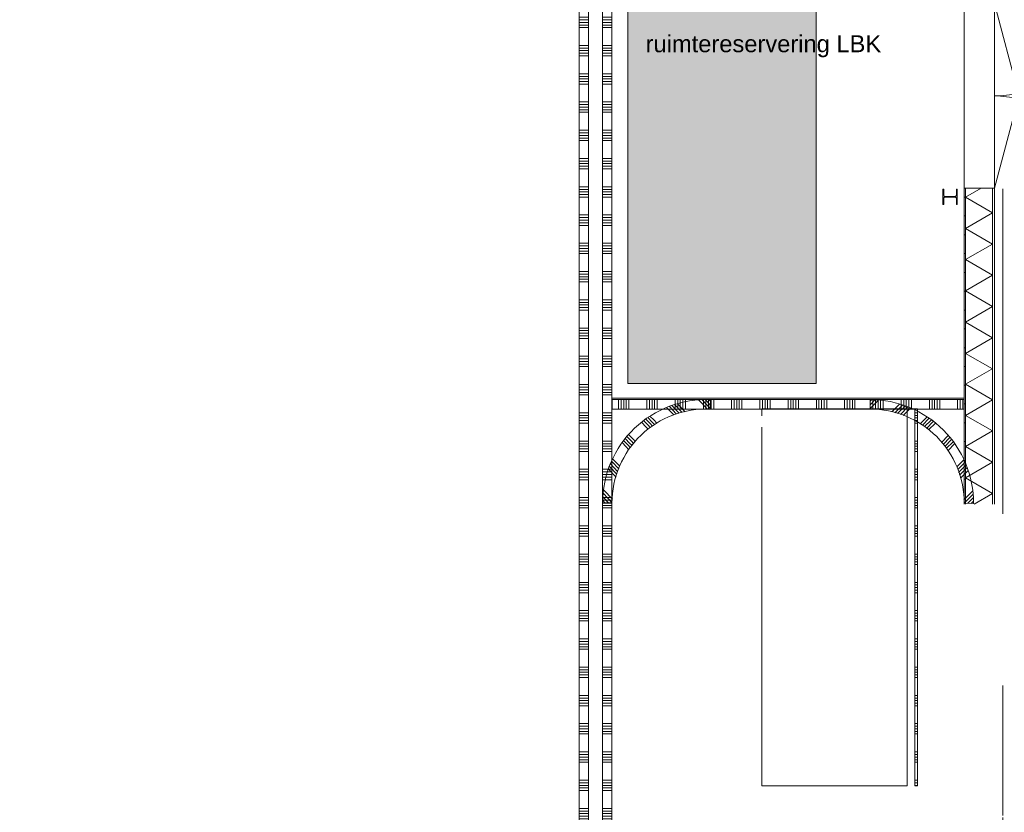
# Model space of a CAD drawing. Header units: millimetres. Extents: x -409 to 257590, y -7786 to 67330.
# Tile 203 of 210: x 173761 to 184216, y 10869 to 19283. Entities that reach past the tile are written whole.
import ezdxf
from ezdxf.enums import TextEntityAlignment as Align

# ---------------------------------------------------------------- set-up
doc = ezdxf.new("R2010")
doc.units = ezdxf.units.MM
doc.header["$MEASUREMENT"] = 0
doc.linetypes.add('B0702', pattern=[117.37, 78.119999, -39.250001])
for name, color, linetype in [('41 Buitenwandafwerking houten latten', 7, 'Continuous'), ('New_0', 7, 'Continuous'), ('New_21 Buitenwanden', 7, 'Continuous'), ('New_21 Buitenwanden Deuren', 7, 'Continuous'), ('New_21 Buitenwanden Doorsnede-arcering', 7, 'Continuous'), ('New_21 Buitenwanden Laagscheidingslijnen', 7, 'Continuous'), ('New_22 NC Binnenwanden', 7, 'Continuous'), ('New_22 NC Binnenwanden Doorsnede-arcering', 7, 'Continuous'), ('New_22 NC Binnenwanden Laagscheidingslijnen', 7, 'Continuous'), ('New_23 Vloeren', 7, 'Continuous'), ('New_57 Luchtbehandeling', 7, 'Continuous'), ('New_57 Luchtbehandeling Afdek-arcering', 7, 'Continuous'), ('New_Z Ruimtefuncties Zone omranding', 7, 'Continuous'), ('S-COLS-____-OTLN.RVT S', 7, 'Continuous'), ('S-COLS-____-OTLN.RVT S Doorsnede-arcering', 7, 'Continuous')]:
    doc.layers.add(name, color=color, linetype=linetype)
doc.styles.add('GENERATED_STYLE_1', font='txt')

# ---------------------------------------------------------------- blocks, each defined once
blk = doc.blocks.new('*X2483', base_point=(122030, 0))
at = {"layer": 'New_22 NC Binnenwanden Doorsnede-arcering', "color": 254, "linetype": 'Continuous', "lineweight": 0, "true_color": 0xe9ebeb}
for p, q in [((183267, 15110), (183293, 15110)), ((183267, 15082), (183293, 15082)), ((183267, 15055), (183293, 15055)), ((183267, 15027), (183293, 15027)), ((183267, 15000), (183293, 15000)), ((183267, 14810), (183293, 14810)), ((183267, 14782), (183293, 14782)), ((183267, 14755), (183293, 14755)), ((183267, 14727), (183293, 14727)), ((183267, 14700), (183293, 14700)), ((183267, 14510), (183293, 14510)), ((183267, 14482), (183293, 14482)), ((183267, 14455), (183293, 14455)), ((183267, 14427), (183293, 14427)), ((183267, 14400), (183293, 14400)), ((183267, 14210), (183293, 14210)), ((183267, 14182), (183293, 14182)), ((183267, 14155), (183293, 14155)), ((183267, 14127), (183293, 14127)), ((183267, 14100), (183293, 14100)), ((183267, 13910), (183293, 13910)), ((183267, 13882), (183293, 13882)), ((183267, 13855), (183293, 13855)), ((183267, 13827), (183293, 13827)), ((183267, 13800), (183293, 13800)), ((183267, 13610), (183293, 13610)), ((183267, 13582), (183293, 13582)), ((183267, 13555), (183293, 13555)), ((183267, 13527), (183293, 13527)), ((183267, 13500), (183293, 13500)), ((183267, 13310), (183293, 13310)), ((183267, 13282), (183293, 13282)), ((183267, 13255), (183293, 13255)), ((183267, 13227), (183293, 13227)), ((183267, 13200), (183293, 13200)), ((183267, 13010), (183293, 13010)), ((183267, 12982), (183293, 12982)), ((183267, 12955), (183293, 12955)), ((183267, 12927), (183293, 12927)), ((183267, 12900), (183293, 12900)), ((183267, 12710), (183293, 12710)), ((183267, 12682), (183293, 12682)), ((183267, 12655), (183293, 12655)), ((183267, 12627), (183293, 12627)), ((183267, 12600), (183293, 12600)), ((183267, 12410), (183293, 12410)), ((183267, 12382), (183293, 12382)), ((183267, 12355), (183293, 12355)), ((183267, 12327), (183293, 12327)), ((183267, 12300), (183293, 12300)), ((183267, 12110), (183293, 12110)), ((183267, 12082), (183293, 12082)), ((183267, 12055), (183293, 12055)), ((183267, 12027), (183293, 12027)), ((183267, 12000), (183293, 12000)), ((183267, 11810), (183293, 11810)), ((183267, 11782), (183293, 11782)), ((183267, 11755), (183293, 11755)), ((183267, 11727), (183293, 11727)), ((183267, 11700), (183293, 11700)), ((183267, 11510), (183293, 11510)), ((183267, 11482), (183293, 11482)), ((183267, 11455), (183293, 11455)), ((183267, 11427), (183293, 11427)), ((183267, 11400), (183293, 11400)), ((183267, 11210), (183293, 11210)), ((183267, 11182), (183293, 11182)), ((183267, 11155), (183293, 11155))]:
    blk.add_line(p, q, dxfattribs=at)
blk = doc.blocks.new('Wall_572_3', base_point=(180051, 11150))
at = {"layer": 'New_22 NC Binnenwanden', "color": 8, "linetype": 'Continuous', "lineweight": 0, "true_color": 0x778488}
blk.add_line((183184, 15151), (183184, 11150), dxfattribs=at)
at = {"layer": 'New_22 NC Binnenwanden', "color": 8, "linetype": 'Continuous', "lineweight": 0, "true_color": 0x778488, "flags": 128}
for points in [[(183184, 15151), (181640, 15151)], [(181640, 15151), (181640, 15079)], [(183267, 15151), (183184, 15151)], [(183293, 15151), (183267, 15151)], [(183293, 11150), (183293, 15151)], [(181640, 14958), (181640, 11150)], [(183184, 11150), (181640, 11150)], [(183293, 11150), (183267, 11150)]]:
    blk.add_lwpolyline(points, dxfattribs=at)
at = {"layer": 'New_22 NC Binnenwanden Laagscheidingslijnen', "color": 8, "linetype": 'Continuous', "lineweight": 0, "true_color": 0x778488}
blk.add_line((183267, 11150), (183267, 15151), dxfattribs=at)
at = {"layer": 'New_22 NC Binnenwanden', "color": 8, "lineweight": 0, "true_color": 0x778488}
blk.add_blockref('*X2483', (122030, 0), dxfattribs=at)
blk = doc.blocks.new('Slab_50_3', base_point=(152040, 25995))
at = {"layer": 'New_23 Vloeren', "color": 1, "linetype": 'Continuous', "lineweight": 0, "flags": 128}
blk.add_lwpolyline([(152040, 25995), (152040, 21435), (166925, 21435), (166925, 22795), (166805, 22795), (166805, 24010), (171186, 24010, -0.225909), (171564, 23215), (171565, 23215), (171565, 21435), (180050, 21435), (180050, 15266), (183790, 15266), (183790, 25995), (179800, 25995)], format="xyb", close=True, dxfattribs=at)
blk = doc.blocks.new('*X2493', base_point=(122030, 0))
at = {"layer": 'New_22 NC Binnenwanden Doorsnede-arcering', "color": 254, "linetype": 'Continuous', "lineweight": 0, "true_color": 0xe9ebeb}
for p, q in [((180633, 15164), (180706, 15087)), ((180659, 15176), (180733, 15099)), ((180686, 15187), (180763, 15107)), ((180714, 15198), (180794, 15114)), ((180745, 15205), (180826, 15121)), ((180971, 15244), (181063, 15149)), ((181008, 15246), (181093, 15157)), ((181044, 15247), (181094, 15195)), ((181080, 15249), (181096, 15233)), ((180434, 15057), (180474, 15015)), ((180457, 15072), (180493, 15034)), ((180364, 15011), (180414, 14958)), ((180387, 15026), (180434, 14977)), ((180410, 15041), (180454, 14996)), ((180414, 14958), (180434, 14938)), ((180434, 14977), (180457, 14953)), ((180454, 14996), (180480, 14968)), ((180474, 15015), (180504, 14984)), ((180493, 15034), (180527, 14999)), ((180209, 14858), (180257, 14808)), ((180226, 14879), (180277, 14827)), ((180160, 14790), (180198, 14751)), ((180176, 14813), (180217, 14770)), ((180193, 14835), (180237, 14789)), ((180198, 14751), (180230, 14717)), ((180217, 14770), (180246, 14739)), ((180237, 14789), (180263, 14762)), ((180257, 14808), (180279, 14785)), ((180277, 14827), (180295, 14807)), ((180022, 14540), (180101, 14457)), ((180034, 14567), (180110, 14488)), ((180047, 14593), (180121, 14516)), ((180060, 14620), (180060, 14619)), ((180060, 14619), (180133, 14543)), ((180013, 14510), (180093, 14427)), ((179959, 14252), (180050, 14156)), ((179962, 14288), (180054, 14192)), ((179952, 14179), (179979, 14151)), ((179956, 14215), (180017, 14151))]:
    blk.add_line(p, q, dxfattribs=at)
blk = doc.blocks.new('Wall_577_3', base_point=(181092, 15150))
at = {"layer": 'New_22 NC Binnenwanden', "color": 8, "linetype": 'Continuous', "lineweight": 0, "true_color": 0x778488, "flags": 128}
for points in [[(181097, 15250), (181092, 15150)], [(179950, 14151), (180050, 14151)]]:
    blk.add_lwpolyline(points, dxfattribs=at)
at = {"layer": 'New_22 NC Binnenwanden', "color": 8, "linetype": 'Continuous', "lineweight": 0, "true_color": 0x778488}
for radius in [1100, 1000]:
    blk.add_arc((181050, 14151), radius, 87.5718, 180, dxfattribs=at)
at = {"layer": 'New_22 NC Binnenwanden', "color": 8, "lineweight": 0, "true_color": 0x778488}
blk.add_blockref('*X2493', (122030, 0), dxfattribs=at)
blk = doc.blocks.new('*X2495', base_point=(122030, 0))
at = {"layer": 'New_22 NC Binnenwanden Doorsnede-arcering', "color": 254, "linetype": 'Continuous', "lineweight": 0, "true_color": 0xe9ebeb}
for p, q in [((182805, 15249), (182790, 15233)), ((182841, 15246), (182790, 15194)), ((182877, 15242), (182790, 15156)), ((183104, 15200), (183030, 15127)), ((183135, 15192), (183053, 15110)), ((183165, 15184), (183082, 15101)), ((183192, 15172), (183112, 15092)), ((183030, 15127), (183023, 15119)), ((183218, 15159), (183142, 15083)), ((183393, 15065), (183322, 14994)), ((183416, 15049), (183347, 14980)), ((183439, 15033), (183368, 14963)), ((183462, 15017), (183390, 14945)), ((183485, 15001), (183411, 14928)), ((183621, 14869), (183548, 14796)), ((183639, 14848), (183565, 14774)), ((183655, 14825), (183583, 14753)), ((183671, 14802), (183600, 14732)), ((183687, 14780), (183618, 14710)), ((183785, 14609), (183712, 14536)), ((183797, 14582), (183722, 14507)), ((183810, 14556), (183731, 14477)), ((183822, 14529), (183740, 14447)), ((183831, 14499), (183749, 14417)), ((183878, 14277), (183786, 14186)), ((183882, 14243), (183790, 14151)), ((183879, 14278), (183878, 14277)), ((183885, 14207), (183827, 14149)), ((183888, 14171), (183865, 14148))]:
    blk.add_line(p, q, dxfattribs=at)
blk = doc.blocks.new('Wall_578_3', base_point=(183790, 14149))
at = {"layer": 'New_22 NC Binnenwanden', "color": 8, "linetype": 'Continuous', "lineweight": 0, "true_color": 0x778488, "flags": 128}
for points in [[(182790, 15250), (182790, 15150)], [(183890, 14148), (183790, 14149)]]:
    blk.add_lwpolyline(points, dxfattribs=at)
at = {"layer": 'New_22 NC Binnenwanden', "color": 8, "linetype": 'Continuous', "lineweight": 0, "true_color": 0x778488}
for radius in [1100, 1000]:
    blk.add_arc((182790, 14150), radius, 359.9201, 90, dxfattribs=at)
at = {"layer": 'New_22 NC Binnenwanden', "color": 8, "lineweight": 0, "true_color": 0x778488}
blk.add_blockref('*X2495', (122030, 0), dxfattribs=at)
blk = doc.blocks.new('*X2534', base_point=(122030, 0))
at = {"layer": 'New_21 Buitenwanden Doorsnede-arcering', "linetype": 'Continuous', "lineweight": 0, "true_color": 0xe9ebeb}
for points in [[(184092, 15451), (184092, 15451), (184092, 15301), (184092, 15301)], [(184092, 15151), (184092, 15151), (184092, 15001), (184092, 15001)], [(184092, 14851), (184092, 14851), (184092, 14701), (184092, 14701)], [(184092, 14551), (184092, 14551), (184092, 14401), (184092, 14401)], [(184092, 14251), (184092, 14251), (184092, 14140), (184092, 14140)]]:
    blk.add_hatch(color=254, dxfattribs=at).paths.add_polyline_path(points)
blk = doc.blocks.new('*X2535', base_point=(122030, 0))
at = {"layer": 'New_21 Buitenwanden Doorsnede-arcering', "linetype": 'Continuous', "lineweight": 0, "true_color": 0xe9ebeb}
for points in [[(183805, 15451), (183805, 15451), (183805, 15301), (183805, 15301)], [(183805, 15151), (183805, 15151), (183805, 15001), (183805, 15001)], [(183805, 14851), (183805, 14851), (183805, 14701), (183805, 14701)], [(183805, 14551), (183805, 14551), (183805, 14401), (183805, 14401)], [(183805, 14251), (183805, 14140), (183805, 14140), (183805, 14251)]]:
    blk.add_hatch(color=254, dxfattribs=at).paths.add_polyline_path(points)
blk = doc.blocks.new('*X2536', base_point=(122030, 0))
at = {"layer": 'New_21 Buitenwanden Doorsnede-arcering', "color": 254, "linetype": 'Continuous', "lineweight": 0, "true_color": 0xe9ebeb}
for p, q in [((184077, 15571), (183805, 15414)), ((184092, 15248), (183805, 15414)), ((184092, 15248), (183805, 15083)), ((184092, 14917), (183805, 15083)), ((184092, 14917), (183805, 14751)), ((184092, 14585), (183805, 14751)), ((184092, 14585), (183805, 14420)), ((184092, 14254), (183805, 14420)), ((184092, 14254), (183894, 14140))]:
    blk.add_line(p, q, dxfattribs=at)
blk = doc.blocks.new('Wall_587_3', base_point=(184110, 15571))
at = {"layer": 'New_21 Buitenwanden Doorsnede-arcering', "linetype": 'Continuous', "lineweight": 0, "true_color": 0xe9ebeb}
h = blk.add_hatch(dxfattribs=at)
h.set_pattern_fill('930_Lijnen_vert_200_0003', color=254, style=0, pattern_type=2)
h.set_pattern_definition([(180.00364, (122029.9, 0), (-0.0127, 200), [])])
h.paths.add_polyline_path([(183790, 15571), (183790, 14140), (183805, 14140), (183805, 15571)])
at = {"layer": 'New_21 Buitenwanden', "color": 8, "linetype": 'Continuous', "lineweight": 0, "true_color": 0x778488, "flags": 128}
for points in [[(183790, 15571), (183790, 14140)], [(184110, 14140), (184110, 15571)]]:
    blk.add_lwpolyline(points, dxfattribs=at)
at = {"layer": 'New_21 Buitenwanden Laagscheidingslijnen', "color": 8, "linetype": 'Continuous', "lineweight": 0, "true_color": 0x778488}
for p, q in [((183805, 15571), (183805, 14140)), ((183805, 15571), (183805, 14140)), ((184092, 14140), (184092, 15571)), ((184092, 14140), (184092, 15571))]:
    blk.add_line(p, q, dxfattribs=at)
at = {"layer": 'New_21 Buitenwanden', "color": 8, "lineweight": 0, "true_color": 0x778488}
for name in ['*X2536', '*X2535', '*X2534']:
    blk.add_blockref(name, (122030, 0), dxfattribs=at)
blk = doc.blocks.new('*X2546', base_point=(122030, 0))
at = {"layer": 'New_22 NC Binnenwanden Doorsnede-arcering', "color": 254, "linetype": 'Continuous', "lineweight": 0, "true_color": 0xe9ebeb}
for p, q in [((179951, 21327), (180050, 21327)), ((179951, 21300), (180050, 21300)), ((179950, 21110), (180050, 21110)), ((179950, 21082), (180050, 21082)), ((179950, 21055), (180050, 21055)), ((179950, 21027), (180050, 21027)), ((179950, 21000), (180050, 21000)), ((179950, 20810), (180050, 20810)), ((179950, 20782), (180050, 20782)), ((179950, 20755), (180050, 20755)), ((179950, 20727), (180050, 20727)), ((179950, 20700), (180050, 20700)), ((179950, 20510), (180050, 20510)), ((179950, 20482), (180050, 20482)), ((179950, 20455), (180050, 20455)), ((179950, 20427), (180050, 20427)), ((179950, 20400), (180050, 20400)), ((179950, 20210), (180050, 20210)), ((179950, 20182), (180050, 20182)), ((179950, 20155), (180050, 20155)), ((179950, 20127), (180050, 20127)), ((179950, 20100), (180050, 20100)), ((179950, 19910), (180050, 19910)), ((179950, 19882), (180050, 19882)), ((179950, 19855), (180050, 19855)), ((179950, 19827), (180050, 19827)), ((179950, 19800), (180050, 19800)), ((179950, 19610), (180050, 19610)), ((179950, 19582), (180050, 19582)), ((179950, 19555), (180050, 19555)), ((179950, 19527), (180050, 19527)), ((179950, 19500), (180050, 19500)), ((179950, 19310), (180050, 19310)), ((179950, 19282), (180050, 19282)), ((179950, 19255), (180050, 19255)), ((179950, 19227), (180050, 19227)), ((179950, 19200), (180050, 19200)), ((179950, 19010), (180050, 19010)), ((179950, 18982), (180050, 18982)), ((179950, 18955), (180050, 18955)), ((179950, 18927), (180050, 18927)), ((179950, 18900), (180050, 18900)), ((179950, 18710), (180050, 18710)), ((179950, 18682), (180050, 18682)), ((179950, 18655), (180050, 18655)), ((179950, 18627), (180050, 18627)), ((179950, 18600), (180050, 18600)), ((179950, 18410), (180050, 18410)), ((179950, 18382), (180050, 18382)), ((179950, 18355), (180050, 18355)), ((179950, 18327), (180050, 18327)), ((179950, 18300), (180050, 18300)), ((179950, 18110), (180050, 18110)), ((179950, 18082), (180050, 18082)), ((179950, 18055), (180050, 18055)), ((179950, 18027), (180050, 18027)), ((179950, 18000), (180050, 18000)), ((179950, 17810), (180050, 17810)), ((179950, 17782), (180050, 17782)), ((179950, 17755), (180050, 17755)), ((179950, 17727), (180050, 17727)), ((179950, 17700), (180050, 17700)), ((179950, 17510), (180050, 17510)), ((179950, 17482), (180050, 17482)), ((179950, 17455), (180050, 17455)), ((179950, 17427), (180050, 17427)), ((179950, 17400), (180050, 17400)), ((179950, 17210), (180050, 17210)), ((179950, 17182), (180050, 17182)), ((179950, 17155), (180050, 17155)), ((179950, 17127), (180050, 17127)), ((179950, 17100), (180050, 17100)), ((179950, 16910), (180050, 16910)), ((179950, 16882), (180050, 16882)), ((179950, 16855), (180050, 16855)), ((179950, 16827), (180050, 16827)), ((179950, 16800), (180050, 16800)), ((179950, 16610), (180050, 16610)), ((179950, 16582), (180050, 16582)), ((179950, 16555), (180050, 16555)), ((179950, 16527), (180050, 16527)), ((179950, 16500), (180050, 16500)), ((179950, 16310), (180050, 16310)), ((179950, 16282), (180050, 16282)), ((179950, 16255), (180050, 16255)), ((179950, 16227), (180050, 16227)), ((179950, 16200), (180050, 16200)), ((179950, 16010), (180050, 16010)), ((179950, 15982), (180050, 15982)), ((179950, 15955), (180050, 15955)), ((179950, 15927), (180050, 15927)), ((179950, 15900), (180050, 15900)), ((179950, 15710), (180050, 15710)), ((179950, 15682), (180050, 15682)), ((179950, 15655), (180050, 15655)), ((179950, 15627), (180050, 15627)), ((179950, 15600), (180050, 15600)), ((179950, 15410), (180050, 15410)), ((179950, 15382), (180050, 15382)), ((179950, 15355), (180050, 15355)), ((179950, 15327), (180050, 15327)), ((179950, 15300), (180050, 15300)), ((179950, 15110), (180050, 15110)), ((179950, 15082), (180050, 15082)), ((179950, 15055), (180050, 15055)), ((179950, 15027), (180050, 15027)), ((179950, 15000), (180050, 15000)), ((179950, 14810), (180050, 14810)), ((179950, 14782), (180050, 14782)), ((179950, 14755), (180050, 14755)), ((179950, 14727), (180050, 14727)), ((179950, 14700), (180050, 14700)), ((179950, 14510), (180050, 14510)), ((179950, 14482), (180050, 14482)), ((179950, 14455), (180050, 14455)), ((179950, 14427), (180050, 14427)), ((179950, 14400), (180050, 14400)), ((179950, 14210), (180050, 14210)), ((179950, 14182), (180050, 14182)), ((179950, 14155), (180050, 14155)), ((179950, 14127), (180050, 14127)), ((179950, 14100), (180050, 14100)), ((179950, 13910), (180050, 13910)), ((179950, 13882), (180050, 13882)), ((179950, 13855), (180050, 13855)), ((179950, 13827), (180050, 13827)), ((179950, 13800), (180050, 13800)), ((179950, 13610), (180050, 13610)), ((179950, 13582), (180050, 13582)), ((179950, 13555), (180050, 13555)), ((179950, 13527), (180050, 13527)), ((179950, 13500), (180050, 13500)), ((179950, 13310), (180050, 13310)), ((179950, 13282), (180050, 13282)), ((179950, 13255), (180050, 13255)), ((179950, 13227), (180050, 13227)), ((179950, 13200), (180050, 13200)), ((179950, 13010), (180050, 13010)), ((179950, 12982), (180050, 12982)), ((179950, 12955), (180050, 12955)), ((179950, 12927), (180050, 12927)), ((179950, 12900), (180050, 12900)), ((179950, 12710), (180050, 12710)), ((179950, 12682), (180050, 12682)), ((179950, 12655), (180050, 12655)), ((179950, 12627), (180050, 12627)), ((179950, 12600), (180050, 12600)), ((179950, 12410), (180050, 12410)), ((179950, 12382), (180050, 12382)), ((179950, 12355), (180050, 12355)), ((179950, 12327), (180050, 12327)), ((179950, 12300), (180050, 12300)), ((179950, 12110), (180050, 12110)), ((179950, 12082), (180050, 12082)), ((179950, 12055), (180050, 12055)), ((179950, 12027), (180050, 12027)), ((179950, 12000), (180050, 12000)), ((179950, 11810), (180050, 11810)), ((179950, 11782), (180050, 11782)), ((179950, 11755), (180050, 11755)), ((179950, 11727), (180050, 11727)), ((179950, 11700), (180050, 11700)), ((179950, 11510), (180050, 11510)), ((179950, 11482), (180050, 11482)), ((179950, 11455), (180050, 11455)), ((179950, 11427), (180050, 11427)), ((179950, 11400), (180050, 11400)), ((179950, 11210), (180050, 11210)), ((179950, 11182), (180050, 11182)), ((179950, 11155), (180050, 11155)), ((179950, 11127), (180050, 11127)), ((179950, 11100), (180050, 11100)), ((179950, 10910), (180050, 10910)), ((179950, 10882), (180050, 10882)), ((179950, 10855), (180050, 10855)), ((179950, 10827), (180050, 10827)), ((179950, 10800), (180050, 10800)), ((179950, 10610), (180050, 10610)), ((179950, 10582), (180050, 10582)), ((179950, 10555), (180050, 10555)), ((179950, 10527), (180050, 10527)), ((179950, 10500), (180050, 10500)), ((179950, 10310), (180050, 10310)), ((179950, 10282), (180050, 10282)), ((179950, 10255), (180050, 10255)), ((179950, 10227), (180050, 10227)), ((179950, 10200), (180050, 10200)), ((179950, 10010), (180050, 10010)), ((179950, 9982), (180050, 9982)), ((179950, 9955), (180050, 9955)), ((179950, 9927), (180050, 9927)), ((179950, 9900), (180050, 9900)), ((179950, 9710), (180050, 9710)), ((179950, 9682), (180050, 9682)), ((179950, 9655), (180050, 9655)), ((179950, 9627), (180050, 9627)), ((179950, 9600), (180050, 9600)), ((179950, 9410), (180050, 9410)), ((179950, 9382), (180050, 9382)), ((179950, 9355), (180050, 9355)), ((179950, 9327), (180050, 9327)), ((179950, 9300), (180050, 9300)), ((179950, 9110), (180050, 9110)), ((179950, 9082), (180050, 9082)), ((179950, 9055), (180050, 9055)), ((179950, 9027), (180050, 9027)), ((179950, 9000), (180050, 9000)), ((179950, 8810), (180050, 8810)), ((179950, 8782), (180050, 8782)), ((179950, 8755), (180050, 8755)), ((179950, 8727), (180050, 8727)), ((179950, 8700), (180050, 8700))]:
    blk.add_line(p, q, dxfattribs=at)
blk = doc.blocks.new('*X2547', base_point=(122030, 0))
at = {"layer": 'New_22 NC Binnenwanden Doorsnede-arcering', "color": 254, "linetype": 'Continuous', "lineweight": 0, "true_color": 0xe9ebeb}
for p, q in [((179700, 21327), (179799, 21327)), ((179700, 21300), (179799, 21300)), ((179700, 21110), (179800, 21110)), ((179700, 21082), (179800, 21082)), ((179700, 21055), (179800, 21055)), ((179700, 21027), (179800, 21027)), ((179700, 21000), (179800, 21000)), ((179700, 20810), (179800, 20810)), ((179700, 20782), (179800, 20782)), ((179700, 20755), (179800, 20755)), ((179700, 20727), (179800, 20727)), ((179700, 20700), (179800, 20700)), ((179700, 20510), (179800, 20510)), ((179700, 20482), (179800, 20482)), ((179700, 20455), (179800, 20455)), ((179700, 20427), (179800, 20427)), ((179700, 20400), (179800, 20400)), ((179700, 20210), (179800, 20210)), ((179700, 20182), (179800, 20182)), ((179700, 20155), (179800, 20155)), ((179700, 20127), (179800, 20127)), ((179700, 20100), (179800, 20100)), ((179700, 19910), (179800, 19910)), ((179700, 19882), (179800, 19882)), ((179700, 19855), (179800, 19855)), ((179700, 19827), (179800, 19827)), ((179700, 19800), (179800, 19800)), ((179700, 19610), (179800, 19610)), ((179700, 19582), (179800, 19582)), ((179700, 19555), (179800, 19555)), ((179700, 19527), (179800, 19527)), ((179700, 19500), (179800, 19500)), ((179700, 19310), (179800, 19310)), ((179700, 19282), (179800, 19282)), ((179700, 19255), (179800, 19255)), ((179700, 19227), (179800, 19227)), ((179700, 19200), (179800, 19200)), ((179700, 19010), (179800, 19010)), ((179700, 18982), (179800, 18982)), ((179700, 18955), (179800, 18955)), ((179700, 18927), (179800, 18927)), ((179700, 18900), (179800, 18900)), ((179700, 18710), (179800, 18710)), ((179700, 18682), (179800, 18682)), ((179700, 18655), (179800, 18655)), ((179700, 18627), (179800, 18627)), ((179700, 18600), (179800, 18600)), ((179700, 18410), (179800, 18410)), ((179700, 18382), (179800, 18382)), ((179700, 18355), (179800, 18355)), ((179700, 18327), (179800, 18327)), ((179700, 18300), (179800, 18300)), ((179700, 18110), (179800, 18110)), ((179700, 18082), (179800, 18082)), ((179700, 18055), (179800, 18055)), ((179700, 18027), (179800, 18027)), ((179700, 18000), (179800, 18000)), ((179700, 17810), (179800, 17810)), ((179700, 17782), (179800, 17782)), ((179700, 17755), (179800, 17755)), ((179700, 17727), (179800, 17727)), ((179700, 17700), (179800, 17700)), ((179700, 17510), (179800, 17510)), ((179700, 17482), (179800, 17482)), ((179700, 17455), (179800, 17455)), ((179700, 17427), (179800, 17427)), ((179700, 17400), (179800, 17400)), ((179700, 17210), (179800, 17210)), ((179700, 17182), (179800, 17182)), ((179700, 17155), (179800, 17155)), ((179700, 17127), (179800, 17127)), ((179700, 17100), (179800, 17100)), ((179700, 16910), (179800, 16910)), ((179700, 16882), (179800, 16882)), ((179700, 16855), (179800, 16855)), ((179700, 16827), (179800, 16827)), ((179700, 16800), (179800, 16800)), ((179700, 16610), (179800, 16610)), ((179700, 16582), (179800, 16582)), ((179700, 16555), (179800, 16555)), ((179700, 16527), (179800, 16527)), ((179700, 16500), (179800, 16500)), ((179700, 16310), (179800, 16310)), ((179700, 16282), (179800, 16282)), ((179700, 16255), (179800, 16255)), ((179700, 16227), (179800, 16227)), ((179700, 16200), (179800, 16200)), ((179700, 16010), (179800, 16010)), ((179700, 15982), (179800, 15982)), ((179700, 15955), (179800, 15955)), ((179700, 15927), (179800, 15927)), ((179700, 15900), (179800, 15900)), ((179700, 15710), (179800, 15710)), ((179700, 15682), (179800, 15682)), ((179700, 15655), (179800, 15655)), ((179700, 15627), (179800, 15627)), ((179700, 15600), (179800, 15600)), ((179700, 15410), (179800, 15410)), ((179700, 15382), (179800, 15382)), ((179700, 15355), (179800, 15355)), ((179700, 15327), (179800, 15327)), ((179700, 15300), (179800, 15300)), ((179700, 15110), (179800, 15110)), ((179700, 15082), (179800, 15082)), ((179700, 15055), (179800, 15055)), ((179700, 15027), (179800, 15027)), ((179700, 15000), (179800, 15000)), ((179700, 14810), (179800, 14810)), ((179700, 14782), (179800, 14782)), ((179700, 14755), (179800, 14755)), ((179700, 14727), (179800, 14727)), ((179700, 14700), (179800, 14700)), ((179700, 14510), (179800, 14510)), ((179700, 14482), (179800, 14482)), ((179700, 14455), (179800, 14455)), ((179700, 14427), (179800, 14427)), ((179700, 14400), (179800, 14400)), ((179700, 14210), (179800, 14210)), ((179700, 14182), (179800, 14182)), ((179700, 14155), (179800, 14155)), ((179700, 14127), (179800, 14127)), ((179700, 14100), (179800, 14100)), ((179700, 13910), (179800, 13910)), ((179700, 13882), (179800, 13882)), ((179700, 13855), (179800, 13855)), ((179700, 13827), (179800, 13827)), ((179700, 13800), (179800, 13800)), ((179700, 13610), (179800, 13610)), ((179700, 13582), (179800, 13582)), ((179700, 13555), (179800, 13555)), ((179700, 13527), (179800, 13527)), ((179700, 13500), (179800, 13500)), ((179700, 13310), (179800, 13310)), ((179700, 13282), (179800, 13282)), ((179700, 13255), (179800, 13255)), ((179700, 13227), (179800, 13227)), ((179700, 13200), (179800, 13200)), ((179700, 13010), (179800, 13010)), ((179700, 12982), (179800, 12982)), ((179700, 12955), (179800, 12955)), ((179700, 12927), (179800, 12927)), ((179700, 12900), (179800, 12900)), ((179700, 12710), (179800, 12710)), ((179700, 12682), (179800, 12682)), ((179700, 12655), (179800, 12655)), ((179700, 12627), (179800, 12627)), ((179700, 12600), (179800, 12600)), ((179700, 12410), (179800, 12410)), ((179700, 12382), (179800, 12382)), ((179700, 12355), (179800, 12355)), ((179700, 12327), (179800, 12327)), ((179700, 12300), (179800, 12300)), ((179700, 12110), (179800, 12110)), ((179700, 12082), (179800, 12082)), ((179700, 12055), (179800, 12055)), ((179700, 12027), (179800, 12027)), ((179700, 12000), (179800, 12000)), ((179700, 11810), (179800, 11810)), ((179700, 11782), (179800, 11782)), ((179700, 11755), (179800, 11755)), ((179700, 11727), (179800, 11727)), ((179700, 11700), (179800, 11700)), ((179700, 11510), (179800, 11510)), ((179700, 11482), (179800, 11482)), ((179700, 11455), (179800, 11455)), ((179700, 11427), (179800, 11427)), ((179700, 11400), (179800, 11400)), ((179700, 11210), (179800, 11210)), ((179700, 11182), (179800, 11182)), ((179700, 11155), (179800, 11155)), ((179700, 11127), (179800, 11127)), ((179700, 11100), (179800, 11100)), ((179700, 10910), (179800, 10910)), ((179700, 10882), (179800, 10882)), ((179700, 10855), (179800, 10855)), ((179700, 10827), (179800, 10827)), ((179700, 10800), (179800, 10800)), ((179700, 10610), (179800, 10610)), ((179700, 10582), (179800, 10582)), ((179700, 10555), (179800, 10555)), ((179700, 10527), (179800, 10527)), ((179700, 10500), (179800, 10500)), ((179700, 10310), (179800, 10310)), ((179700, 10282), (179800, 10282)), ((179700, 10255), (179800, 10255)), ((179700, 10227), (179800, 10227)), ((179700, 10200), (179800, 10200)), ((179700, 10010), (179800, 10010)), ((179700, 9982), (179800, 9982)), ((179700, 9955), (179800, 9955)), ((179700, 9927), (179800, 9927)), ((179700, 9900), (179800, 9900)), ((179700, 9710), (179800, 9710)), ((179700, 9682), (179800, 9682)), ((179700, 9655), (179800, 9655)), ((179700, 9627), (179800, 9627)), ((179700, 9600), (179800, 9600)), ((179700, 9410), (179800, 9410)), ((179700, 9382), (179800, 9382)), ((179700, 9355), (179800, 9355)), ((179700, 9327), (179800, 9327)), ((179700, 9300), (179800, 9300)), ((179700, 9110), (179800, 9110)), ((179700, 9082), (179800, 9082)), ((179700, 9055), (179800, 9055)), ((179700, 9027), (179800, 9027)), ((179700, 9000), (179800, 9000)), ((179700, 8810), (179800, 8810)), ((179700, 8782), (179800, 8782)), ((179700, 8755), (179800, 8755)), ((179700, 8727), (179800, 8727)), ((179700, 8700), (179800, 8700))]:
    blk.add_line(p, q, dxfattribs=at)
blk = doc.blocks.new('Wall_590_3', base_point=(179875, 8550))
at = {"layer": 'New_22 NC Binnenwanden', "color": 8, "linetype": 'Continuous', "lineweight": 0, "true_color": 0x778488, "flags": 128}
for points in [[(179700, 21335), (179700, 8550)], [(180050, 8550), (180050, 21335)]]:
    blk.add_lwpolyline(points, dxfattribs=at)
at = {"layer": 'New_22 NC Binnenwanden Laagscheidingslijnen', "color": 8, "linetype": 'Continuous', "lineweight": 0, "true_color": 0x778488}
for p, q in [((179800, 21180), (179800, 8550)), ((179950, 8550), (179950, 21180))]:
    blk.add_line(p, q, dxfattribs=at)
at = {"layer": 'New_22 NC Binnenwanden', "color": 8, "lineweight": 0, "true_color": 0x778488}
for name in ['*X2547', '*X2546']:
    blk.add_blockref(name, (122030, 0), dxfattribs=at)
blk = doc.blocks.new('Column_40_3', base_point=(183640, 17403))
at = {"layer": 'S-COLS-____-OTLN.RVT S Doorsnede-arcering', "linetype": 'Continuous', "lineweight": 0, "true_color": 0x778488}
blk.add_hatch(color=8, dxfattribs=at).paths.add_polyline_path([(183564, 17323), (183573, 17323), (183573, 17385, -0.414214), (183588, 17400), (183692, 17400, -0.414214), (183707, 17385), (183707, 17323), (183716, 17323), (183716, 17483), (183707, 17483), (183707, 17421, -0.414214), (183692, 17406), (183588, 17406, -0.414214), (183573, 17421), (183573, 17483), (183564, 17483)])
at = {"layer": 'S-COLS-____-OTLN.RVT S', "color": 9, "linetype": 'Continuous', "lineweight": 0, "flags": 128}
blk.add_lwpolyline([(183564, 17323), (183573, 17323), (183573, 17385, -0.414214), (183588, 17400), (183692, 17400, -0.414214), (183707, 17385), (183707, 17323), (183716, 17323), (183716, 17483), (183707, 17483), (183707, 17421, -0.414214), (183692, 17406), (183588, 17406, -0.414214), (183573, 17421), (183573, 17483), (183564, 17483)], format="xyb", close=True, dxfattribs=at)
blk = doc.blocks.new('*X2600', base_point=(122030, 0))
at = {"layer": 'New_21 Buitenwanden Doorsnede-arcering', "linetype": 'Continuous', "lineweight": 0, "true_color": 0xe9ebeb}
for points in [[(184092, 17494), (184092, 17397), (184092, 17397), (184092, 17494)], [(184092, 17247), (184092, 17247), (184092, 17097), (184092, 17097)], [(184092, 16947), (184092, 16947), (184092, 16797), (184092, 16797)], [(184092, 16647), (184092, 16647), (184092, 16497), (184092, 16497)], [(184092, 16347), (184092, 16347), (184092, 16197), (184092, 16197)], [(184092, 16047), (184092, 16047), (184092, 15897), (184092, 15897)], [(184092, 15747), (184092, 15747), (184092, 15597), (184092, 15597)]]:
    blk.add_hatch(color=254, dxfattribs=at).paths.add_polyline_path(points)
blk = doc.blocks.new('*X2603', base_point=(122030, 0))
at = {"layer": 'New_21 Buitenwanden Doorsnede-arcering', "linetype": 'Continuous', "lineweight": 0, "true_color": 0xe9ebeb}
for points in [[(183805, 17494), (183805, 17397), (183805, 17397), (183805, 17494)], [(183805, 17247), (183805, 17247), (183805, 17097), (183805, 17097)], [(183805, 16947), (183805, 16947), (183805, 16797), (183805, 16797)], [(183805, 16647), (183805, 16647), (183805, 16497), (183805, 16497)], [(183805, 16347), (183805, 16347), (183805, 16197), (183805, 16197)], [(183805, 16047), (183805, 16047), (183805, 15897), (183805, 15897)], [(183805, 15747), (183805, 15747), (183805, 15597), (183805, 15597)]]:
    blk.add_hatch(color=254, dxfattribs=at).paths.add_polyline_path(points)
blk = doc.blocks.new('*X2606', base_point=(122030, 0))
at = {"layer": 'New_21 Buitenwanden Doorsnede-arcering', "color": 254, "linetype": 'Continuous', "lineweight": 0, "true_color": 0xe9ebeb}
for p, q in [((183970, 17494), (183805, 17398)), ((184092, 17233), (183805, 17398)), ((184092, 17233), (183805, 17067)), ((184092, 16901), (183805, 17067)), ((184092, 16901), (183805, 16736)), ((184092, 16570), (183805, 16736)), ((184092, 16570), (183805, 16404)), ((184092, 16239), (183805, 16404)), ((184092, 16239), (183805, 16073)), ((184092, 15907), (183805, 16073)), ((184092, 15907), (183805, 15741)), ((184092, 15576), (183805, 15741)), ((184092, 15576), (184084, 15571))]:
    blk.add_line(p, q, dxfattribs=at)
blk = doc.blocks.new('D2 22_8')
at = {"layer": 'New_21 Buitenwanden Deuren', "color": 1, "linetype": 'Continuous', "lineweight": 0}
for p, q in [((-980, 0), (-33, 254)), ((980, 0), (33, 254)), ((-980, 0), (0, 0)), ((980, 0), (0, 0)), ((-980, -18), (-980, -72)), ((-980, -18), (-980, -72)), ((-980, -72), (-980, -305)), ((980, -18), (980, -72)), ((980, -18), (980, -72)), ((980, -72), (980, -305)), ((-980, -305), (-980, -320)), ((980, -305), (980, -320))]:
    blk.add_line(p, q, dxfattribs=at)
at = {"layer": 'New_21 Buitenwanden Deuren', "color": 9, "linetype": 'Continuous', "lineweight": 0}
for p, q in [((-980, 0), (-980, -18)), ((-980, 0), (-980, -18)), ((980, 0), (980, -18)), ((980, 0), (980, -18))]:
    blk.add_line(p, q, dxfattribs=at)
at = {"layer": 'New_21 Buitenwanden Deuren', "color": 1, "linetype": 'Continuous', "lineweight": 0}
for centre, start, end in [((-980, 0), 0, 15), ((980, 0), 165, 180)]:
    blk.add_arc(centre, 980, start, end, dxfattribs=at)
blk = doc.blocks.new('Wall_603_3', base_point=(184110, 28000))
at = {"layer": 'New_21 Buitenwanden Doorsnede-arcering', "linetype": 'Continuous', "lineweight": 0, "true_color": 0xe9ebeb}
h = blk.add_hatch(dxfattribs=at)
h.set_pattern_fill('930_Lijnen_vert_200_0003', color=254, style=0, pattern_type=2)
h.set_pattern_definition([(180, (122029.9, 0), (0, 200), [])])
h.paths.add_polyline_path([(183790, 15571), (183805, 15571), (183805, 17494), (183790, 17494)])
at = {"layer": 'New_21 Buitenwanden', "color": 8, "linetype": 'Continuous', "lineweight": 0, "true_color": 0x778488}
for p, q in [((183805, 17494), (183790, 17494)), ((184038, 17494), (183805, 17494)), ((184092, 17494), (184038, 17494)), ((184110, 17494), (184092, 17494))]:
    blk.add_line(p, q, dxfattribs=at)
at = {"layer": 'New_21 Buitenwanden', "color": 8, "linetype": 'Continuous', "lineweight": 0, "true_color": 0x778488, "flags": 128}
for points in [[(183790, 17494), (183790, 15571)], [(184110, 15571), (184110, 17494)]]:
    blk.add_lwpolyline(points, dxfattribs=at)
at = {"layer": 'New_21 Buitenwanden Laagscheidingslijnen', "color": 8, "linetype": 'Continuous', "lineweight": 0, "true_color": 0x778488}
for p, q in [((183805, 17494), (183805, 15571)), ((183805, 17494), (183805, 15571)), ((184092, 15571), (184092, 17494)), ((184092, 15571), (184092, 17494))]:
    blk.add_line(p, q, dxfattribs=at)
at = {"layer": 'New_21 Buitenwanden', "color": 8, "lineweight": 0, "true_color": 0x778488}
for name in ['*X2603', '*X2606', '*X2600']:
    blk.add_blockref(name, (122030, 0), dxfattribs=at)
at = {"layer": 'New_21 Buitenwanden Deuren', "color": 1, "linetype": 'Continuous', "lineweight": 0, "zscale": 1000, "rotation": 270}
blk.add_blockref('D2 22_8', (184110, 18474), dxfattribs=at)
blk = doc.blocks.new('Slab_52_3', base_point=(182217, 22071))
at = {"layer": 'New_57 Luchtbehandeling Afdek-arcering', "linetype": 'Continuous', "lineweight": 0, "true_color": 0xffffff}
blk.add_hatch(color=7, dxfattribs=at).paths.add_polyline_path([(182217, 22071), (180218, 22071), (180218, 15421), (182217, 15421)])
at = {"layer": 'New_57 Luchtbehandeling', "color": 1, "linetype": 'Continuous', "lineweight": 0, "flags": 128}
blk.add_lwpolyline([(182217, 22071), (182217, 15421), (180218, 15421), (180218, 22071)], close=True, dxfattribs=at)
blk = doc.blocks.new('Curtain Wall_99_3', base_point=(122030, 0))
at = {"layer": '41 Buitenwandafwerking houten latten', "color": 1, "linetype": 'Continuous', "lineweight": 0}
for p, q in [((184199, 17389), (184199, 17488)), ((184199, 17289), (184199, 17389)), ((184199, 17244), (184199, 17289)), ((184199, 17144), (184199, 17244)), ((184199, 17044), (184199, 17144)), ((184199, 16944), (184199, 17044)), ((184199, 16899), (184199, 16944)), ((184199, 16799), (184199, 16899)), ((184199, 16699), (184199, 16799)), ((184199, 16599), (184199, 16699)), ((184199, 16554), (184199, 16599)), ((184199, 16454), (184199, 16554)), ((184199, 16354), (184199, 16454)), ((184199, 16254), (184199, 16354)), ((184199, 16209), (184199, 16254)), ((184199, 16109), (184199, 16209)), ((184199, 16009), (184199, 16109)), ((184199, 15909), (184199, 16009)), ((184199, 15864), (184199, 15909)), ((184199, 15764), (184199, 15864)), ((184199, 15664), (184199, 15764)), ((184199, 15564), (184199, 15664)), ((184199, 15519), (184199, 15564)), ((184199, 15419), (184199, 15519)), ((184199, 15319), (184199, 15419)), ((184199, 15219), (184199, 15319)), ((184199, 15174), (184199, 15219)), ((184199, 15074), (184199, 15174)), ((184199, 14974), (184199, 15074)), ((184199, 14874), (184199, 14974)), ((184199, 14829), (184199, 14874)), ((184199, 14729), (184199, 14829)), ((184199, 14629), (184199, 14729)), ((184199, 14529), (184199, 14629)), ((184199, 14484), (184199, 14529)), ((184199, 14384), (184199, 14484)), ((184199, 14284), (184199, 14384)), ((184199, 14184), (184199, 14284)), ((184199, 14139), (184199, 14184)), ((184199, 14039), (184199, 14139)), ((184199, 12114), (184199, 12214)), ((184199, 12069), (184199, 12114)), ((184199, 11969), (184199, 12069)), ((184199, 11869), (184199, 11969)), ((184199, 11769), (184199, 11869)), ((184199, 11724), (184199, 11769)), ((184199, 11624), (184199, 11724)), ((184199, 11524), (184199, 11624)), ((184199, 11424), (184199, 11524)), ((184199, 11379), (184199, 11424)), ((184199, 11279), (184199, 11379)), ((184199, 11179), (184199, 11279)), ((184199, 11079), (184199, 11179)), ((184199, 11034), (184199, 11079)), ((184199, 10934), (184199, 11034)), ((184199, 10834), (184199, 10934))]:
    blk.add_line(p, q, dxfattribs=at)
at = {"layer": '41 Buitenwandafwerking houten latten', "color": 253, "linetype": 'B0702', "lineweight": 0, "true_color": 0x99a3a6, "flags": 128}
for points in [[(184199, 14039), (184199, 14139), (184199, 14184), (184199, 14284), (184199, 14384), (184199, 14484), (184199, 14529), (184199, 14629), (184199, 14729), (184199, 14829), (184199, 14874), (184199, 14974), (184199, 15074), (184199, 15174), (184199, 15219), (184199, 15319), (184199, 15419), (184199, 15519), (184199, 15564), (184199, 15664), (184199, 15764), (184199, 15864), (184199, 15909), (184199, 16009), (184199, 16109), (184199, 16209), (184199, 16254), (184199, 16354), (184199, 16454), (184199, 16554), (184199, 16599), (184199, 16699), (184199, 16799), (184199, 16899), (184199, 16944), (184199, 17044), (184199, 17144), (184199, 17244), (184199, 17289), (184199, 17389), (184199, 17488)], [(184199, 10734), (184199, 10834), (184199, 10934), (184199, 11034), (184199, 11079), (184199, 11179), (184199, 11279), (184199, 11379), (184199, 11424), (184199, 11524), (184199, 11624), (184199, 11724), (184199, 11769), (184199, 11869), (184199, 11969), (184199, 12069), (184199, 12114), (184199, 12214)]]:
    blk.add_lwpolyline(points, dxfattribs=at)
blk = doc.blocks.new('*X2638', base_point=(122030, 0))
at = {"layer": 'New_22 NC Binnenwanden Doorsnede-arcering', "color": 254, "linetype": 'Continuous', "lineweight": 0, "true_color": 0xe9ebeb}
for p, q in [((180120, 15150), (180120, 15250)), ((180148, 15150), (180148, 15250)), ((180175, 15150), (180175, 15250)), ((180202, 15150), (180202, 15250)), ((180230, 15150), (180230, 15250)), ((180420, 15150), (180420, 15250)), ((180448, 15150), (180448, 15250)), ((180475, 15150), (180475, 15250)), ((180502, 15150), (180502, 15250)), ((180530, 15150), (180530, 15250)), ((180720, 15150), (180720, 15250)), ((180748, 15150), (180748, 15250)), ((180775, 15150), (180775, 15250)), ((180802, 15150), (180802, 15250)), ((180830, 15150), (180830, 15250)), ((181020, 15150), (181020, 15250)), ((181048, 15150), (181048, 15250)), ((181075, 15150), (181075, 15250)), ((181102, 15150), (181102, 15250)), ((181130, 15150), (181130, 15250)), ((181320, 15150), (181320, 15250)), ((181348, 15150), (181348, 15250)), ((181375, 15150), (181375, 15250)), ((181402, 15150), (181402, 15250)), ((181430, 15150), (181430, 15250)), ((181620, 15150), (181620, 15250)), ((181648, 15150), (181648, 15250)), ((181675, 15150), (181675, 15250)), ((181702, 15150), (181702, 15250)), ((181730, 15150), (181730, 15250)), ((181920, 15150), (181920, 15250)), ((181948, 15150), (181948, 15250)), ((181975, 15150), (181975, 15250)), ((182002, 15150), (182002, 15250)), ((182030, 15150), (182030, 15250)), ((182220, 15150), (182220, 15250)), ((182248, 15150), (182248, 15250)), ((182275, 15150), (182275, 15250)), ((182302, 15150), (182302, 15250)), ((182330, 15150), (182330, 15250)), ((182520, 15150), (182520, 15250)), ((182548, 15150), (182548, 15250)), ((182575, 15150), (182575, 15250)), ((182602, 15150), (182602, 15250)), ((182630, 15150), (182630, 15250)), ((182820, 15150), (182820, 15250)), ((182848, 15150), (182848, 15250)), ((182875, 15150), (182875, 15250)), ((182902, 15150), (182902, 15250)), ((182930, 15150), (182930, 15250)), ((183120, 15150), (183120, 15250)), ((183148, 15150), (183148, 15250)), ((183175, 15150), (183175, 15250)), ((183202, 15150), (183202, 15250)), ((183230, 15150), (183230, 15250)), ((183420, 15150), (183420, 15250)), ((183448, 15150), (183448, 15250)), ((183475, 15150), (183475, 15250)), ((183502, 15150), (183502, 15250)), ((183530, 15150), (183530, 15250)), ((183720, 15150), (183720, 15250)), ((183748, 15150), (183748, 15250)), ((183775, 15150), (183775, 15250))]:
    blk.add_line(p, q, dxfattribs=at)
blk = doc.blocks.new('Wall_606_3', base_point=(180051, 15250))
at = {"layer": 'New_22 NC Binnenwanden', "color": 8, "linetype": 'Continuous', "lineweight": 0, "true_color": 0x778488, "flags": 128}
for points in [[(183790, 15250), (180051, 15250)], [(180051, 15250), (180051, 15150)], [(183790, 15250), (183790, 15150)], [(180051, 15150), (183790, 15150)]]:
    blk.add_lwpolyline(points, dxfattribs=at)
at = {"layer": 'New_22 NC Binnenwanden', "color": 8, "lineweight": 0, "true_color": 0x778488}
blk.add_blockref('*X2638', (122030, 0), dxfattribs=at)
blk = doc.blocks.new('Label_1_3', base_point=(181608, 19017))
at = {"layer": 'New_0', "color": 2, "lineweight": 0, "insert": (180407, 19118), "char_height": 180, "attachment_point": 1, "style": 'GENERATED_STYLE_1'}
blk.add_mtext('\\A1;{\\pql;\\pt0,3000;\\fArial|b0|i0|c0|p38;ruimtereservering LBK\\fArial|b0|i0|c0|p38;\\A1{\\H.66x;\\S^  ;}\\fArial|b0|i0|c0|p38;\\fArial|b0|i0|c0|p38;\\A1{\\H.66x;\\S^  ;}\\fArial|b0|i0|c0|p38;\\fArial|b0|i0|c0|p38;\\fArial|b0|i0|c0|p38;\\fArial|b0|i0|c0|p38;\\fArial|b0|i0|c0|p38;\\fArial|b0|i0|c0|p38;\\A1{\\H.66x;\\S^  ;}\\fArial|b0|i0|c0|p38;\\fArial|b0|i0|c0|p38;\\A1{\\H.66x;\\S^  ;}\\fArial|b0|i0|c0|p38;\\fArial|b0|i0|c0|p38;\\fArial|b0|i0|c0|p38;\\fArial|b0|i0|c0|p38;\\fArial|b0|i0|c0|p38;\\fArial|b0|i0|c0|p38;\\A1{\\H.66x;\\S^  ;}\\fArial|b0|i0|c0|p38;\\fArial|b0|i0|c0|p38;\\A1{\\H.66x;\\S^  ;}\\fArial|b0|i0|c0|p38;\\fArial|b0|i0|c0|p38;\\fArial|b0|i0|c0|p38;\\fArial|b0|i0|c0|p38;\\fArial|b0|i0|c0|p38;\\fArial|b0|i0|c0|p38;\\A1{\\H.66x;\\S^  ;}\\fArial|b0|i0|c0|p38;\\fArial|b0|i0|c0|p38;\\A1{\\H.66x;\\S^  ;}\\fArial|b0|i0|c0|p38;\\fArial|b0|i0|c0|p38;\\fArial|b0|i0|c0|p38;\\fArial|b0|i0|c0|p38;\\fArial|b0|i0|c0|p38;\\fArial|b0|i0|c0|p38;\\A1{\\H.66x;\\S^  ;}\\fArial|b0|i0|c0|p38;\\fArial|b0|i0|c0|p38;\\A1{\\H.66x;\\S^  ;}\\fArial|b0|i0|c0|p38;\\fArial|b0|i0|c0|p38;\\fArial|b0|i0|c0|p38;\\fArial|b0|i0|c0|p38;\\fArial|b0|i0|c0|p38;\\fArial|b0|i0|c0|p38;\\A1{\\H.66x;\\S^  ;}\\fArial|b0|i0|c0|p38;\\fArial|b0|i0|c0|p38;\\A1{\\H.66x;\\S^  ;}\\fArial|b0|i0|c0|p38;\\fArial|b0|i0|c0|p38;\\fArial|b0|i0|c0|p38;\\fArial|b0|i0|c0|p38;}', dxfattribs=at)
at = {"layer": 'New_0', "color": 2, "lineweight": 0, "style": 'GENERATED_STYLE_1'}
blk.add_attdef('DUMMY_118', text='', height=180, dxfattribs=at).set_placement((180357, 19159), align=Align.TOP_LEFT)

msp = doc.modelspace()

# ---------------------------------------------------------------- linework, layer by layer
at = {"layer": 'New_Z Ruimtefuncties Zone omranding', "color": 142, "linetype": 'Continuous', "lineweight": 0, "true_color": 0x0ca2d3, "flags": 128}
msp.add_lwpolyline([(180050, 15250), (183790, 15250), (183790, 25995), (179800, 25995), (179800, 21435), (180050, 21435)], close=True, dxfattribs=at)

# ---------------------------------------------------------------- block references
at = {"layer": '41 Buitenwandafwerking houten latten', "linetype": 'Continuous', "lineweight": 0}
msp.add_blockref('Curtain Wall_99_3', (122030, 0), dxfattribs=at)
at = {"layer": 'New_0', "color": 9, "linetype": 'Continuous', "lineweight": 0}
msp.add_blockref('Label_1_3', (181608, 19017), dxfattribs=at)
at = {"layer": 'New_21 Buitenwanden', "color": 8, "lineweight": 0, "true_color": 0x778488}
for name, p in [('Wall_603_3', (184110, 28000)), ('Wall_587_3', (184110, 15571))]:
    msp.add_blockref(name, p, dxfattribs=at)
at = {"layer": 'New_22 NC Binnenwanden', "color": 8, "lineweight": 0, "true_color": 0x778488}
for name, p in [('Wall_590_3', (179875, 8550)), ('Wall_577_3', (181092, 15150)), ('Wall_606_3', (180051, 15250)), ('Wall_578_3', (183790, 14149)), ('Wall_572_3', (180051, 11150))]:
    msp.add_blockref(name, p, dxfattribs=at)
at = {"layer": 'New_23 Vloeren', "color": 1, "linetype": 'Continuous', "lineweight": 0}
msp.add_blockref('Slab_50_3', (152040, 25995), dxfattribs=at)
at = {"layer": 'New_57 Luchtbehandeling', "color": 1, "linetype": 'Continuous', "lineweight": 0}
msp.add_blockref('Slab_52_3', (182217, 22071), dxfattribs=at)
at = {"layer": 'S-COLS-____-OTLN.RVT S', "color": 3, "lineweight": 0}
msp.add_blockref('Column_40_3', (183640, 17403), dxfattribs=at)

doc.saveas('drawing.dxf')
